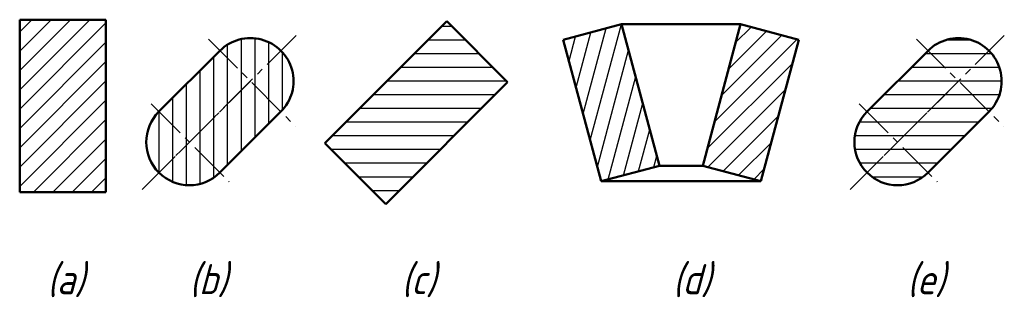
# Model space of a CAD drawing. Header units: millimetres. Extents: x 1101 to 1216, y -60 to -27.
import ezdxf

# ---------------------------------------------------------------- set-up
doc = ezdxf.new("R2010")
doc.units = ezdxf.units.MM
doc.header["$LTSCALE"] = 0.5
doc.linetypes.add('CENTER2', pattern=[28.575000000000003, 19.05, -3.175, 3.175, -3.175])
doc.layers.add('剖面线层', color=7, linetype='Continuous')
for name, color, linetype, lineweight in [('文字层', 227, 'Continuous', 20), ('点画线层', 3, 'CENTER2', 25), ('粗实线层', 7, 'Continuous', 50)]:
    doc.layers.add(name, color=color, linetype=linetype, lineweight=lineweight)
doc.styles.add('工程斜体', font='gbeitc.shx', dxfattribs={"bigfont": 'gbcbig.shx'})

# ---------------------------------------------------------------- blocks, each defined once
blk = doc.blocks.new('fg')
at = {"layer": '剖面线层', "ltscale": 0.5}
h = blk.add_hatch(dxfattribs=at)
h.set_pattern_fill('ANSI31', scale=0.5, style=0)
h.set_pattern_definition([(45, (-1128.294878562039, 34.23576504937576), (-1.122532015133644, 1.122532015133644), [])])
h.paths.add_polyline_path([(-26.93360938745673, -12.69276899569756), (-16.93360938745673, -12.69276899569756), (-16.93360938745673, 7.307231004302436), (-26.93360938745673, 7.307231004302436)])
h = blk.add_hatch(dxfattribs=at)
h.set_pattern_fill('ANSI31', scale=0.5, angle=135, style=0)
h.set_pattern_definition([(180, (-1156.780961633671, 34.23576504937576), (-3.33066907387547e-16, -1.5875), [])])
h.paths.add_polyline_path([(29.65948579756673, 0.0685304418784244), (22.5884179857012, 7.139598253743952), (8.446282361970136, -7.002537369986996), (15.51735017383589, -14.07360518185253)])
h = blk.add_hatch(dxfattribs=at)
h.set_pattern_fill('ANSI31', scale=0.5, angle=30, style=0)
h.set_pattern_definition([(74.99999999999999, (-1167.463241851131, 34.23576504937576), (-1.533407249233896, 0.410875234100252), [])])
h.paths.add_polyline_path([(40.51883654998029, -11.44198240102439), (47.28031733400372, -9.630249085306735), (42.88039356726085, 6.790489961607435), (36.11891278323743, 4.978756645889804)])
h = blk.add_hatch(dxfattribs=at)
h.set_pattern_fill('ANSI31', scale=0.5, style=0)
h.set_pattern_definition([(45, (-1167.463241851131, 34.23576504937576), (-1.122532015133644, 1.122532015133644), [])])
h.paths.add_polyline_path([(63.44172188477, 4.978756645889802), (56.68024110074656, 6.790489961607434), (52.28031733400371, -9.630249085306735), (59.04179811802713, -11.44198240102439)])
h = blk.add_hatch(dxfattribs=at)
h.set_pattern_fill('ANSI31', scale=0.5, angle=45, style=0)
h.set_pattern_definition([(90, (-1141.469691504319, 34.23576504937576), (-1.5875, 3.33066907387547e-16), [])])
h.paths.add_polyline_path([(3.36098956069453, 3.710078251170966, 0.4142135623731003), (-3.710078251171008, 3.71007825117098), (-0.17454434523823, 0.174544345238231)])
h.paths.add_polyline_path([(-0.1745443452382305, 0.1745443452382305), (3.360989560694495, -3.360989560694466, 0.4142135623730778), (3.360989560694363, 3.710078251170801)])
h.paths.add_polyline_path([(-7.245612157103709, -6.896523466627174), (-3.710078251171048, -10.43205737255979), (3.36098956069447, -3.360989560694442), (-0.1745443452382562, 0.1745443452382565)])
h.paths.add_polyline_path([(-0.1745443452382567, 0.1745443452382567), (-3.710078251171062, 3.710078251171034), (-10.7811460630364, -3.360989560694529), (-7.245612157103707, -6.896523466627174)])
h.paths.add_polyline_path([(-7.245612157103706, -6.896523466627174), (-10.78114606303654, -3.360989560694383, 0.4142135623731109), (-10.78114606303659, -10.43205737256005)])
h.paths.add_polyline_path([(-3.710078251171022, -10.43205737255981), (-7.245612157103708, -6.896523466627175), (-10.78114606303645, -10.4320573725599, 0.4142135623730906)])
h = blk.add_hatch(dxfattribs=at)
h.set_pattern_fill('ANSI31', scale=0.5, angle=135, style=0)
h.set_pattern_definition([(180, (-1183.486664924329, 34.23576504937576), (-3.33066907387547e-16, -1.5875), [])])
h.paths.add_polyline_path([(81.95371582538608, 0.1745443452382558), (78.41818191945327, 3.710078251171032), (71.34711410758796, -3.360989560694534), (74.88264801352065, -6.89652346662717)])
h.paths.add_polyline_path([(85.48924973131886, 3.710078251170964, 0.4142135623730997), (78.41818191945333, 3.710078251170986), (81.95371582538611, 0.1745443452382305)])
h.paths.add_polyline_path([(85.48924973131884, -3.360989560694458, 0.4142135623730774), (85.48924973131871, 3.710078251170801), (81.95371582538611, 0.174544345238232)])
h.paths.add_polyline_path([(85.48924973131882, -3.360989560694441), (81.95371582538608, 0.1745443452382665), (74.88264801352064, -6.896523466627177), (78.41818191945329, -10.43205737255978)])
h.paths.add_polyline_path([(78.41818191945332, -10.43205737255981), (74.88264801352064, -6.896523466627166), (71.34711410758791, -10.43205737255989, 0.4142135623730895)])
h.paths.add_polyline_path([(74.88264801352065, -6.896523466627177), (71.34711410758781, -3.360989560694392, 0.4142135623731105), (71.34711410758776, -10.43205737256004)])
at = {"layer": '点画线层', "color": 7, "ltscale": 0.5}
for p, q in [((5.135911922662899, 5.485000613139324), (-12.73424919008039, -12.38516049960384)), ((-5.054049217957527, 5.054049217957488), (5.054049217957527, -5.054049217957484)), ((87.26417209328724, 5.485000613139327), (69.39401098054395, -12.38516049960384)), ((77.07421095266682, 5.054049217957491), (87.18230938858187, -5.054049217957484)), ((-12.73424919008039, -12.38516049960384), (-0.174544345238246, 0.1745443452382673)), ((69.39401098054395, -12.38516049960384), (81.9537158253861, 0.1745443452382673)), ((-11.68698460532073, -2.455151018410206), (-2.658344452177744, -11.48379117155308)), ((70.44127556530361, -2.455151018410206), (79.4699157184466, -11.48379117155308))]:
    blk.add_line(p, q, dxfattribs=at)
at = {"layer": '粗实线层', "color": 7, "ltscale": 0.5}
for p, q in [((-16.93360938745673, 7.307231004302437), (-26.93360938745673, 7.307231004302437)), ((-26.93360938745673, 7.307231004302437), (-26.93360938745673, -12.69276899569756)), ((-16.93360938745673, -12.69276899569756), (-16.93360938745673, 7.307231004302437)), ((22.5884179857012, 7.139598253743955), (8.446282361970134, -7.002537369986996)), ((29.65948579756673, 0.06853044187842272), (22.5884179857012, 7.139598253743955)), ((42.88039356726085, 6.790489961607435), (36.11891278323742, 4.978756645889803)), ((47.28031733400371, -9.630249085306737), (42.88039356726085, 6.790489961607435)), ((42.88039356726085, 6.790489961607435), (56.68024110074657, 6.790489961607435)), ((52.28031733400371, -9.630249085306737), (56.68024110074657, 6.790489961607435)), ((56.68024110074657, 6.790489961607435), (63.44172188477, 4.978756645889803)), ((36.11891278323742, 4.978756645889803), (40.51883654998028, -11.44198240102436)), ((63.44172188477, 4.978756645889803), (59.04179811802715, -11.44198240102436)), ((-3.710078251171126, 3.71007825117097), (-10.78114606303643, -3.360989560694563)), ((78.41818191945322, 3.71007825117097), (71.34711410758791, -3.360989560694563)), ((15.51735017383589, -14.07360518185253), (29.65948579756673, 0.06853044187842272)), ((3.360989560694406, -3.360989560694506), (-3.710078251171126, -10.43205737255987)), ((85.48924973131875, -3.360989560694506), (78.41818191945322, -10.43205737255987)), ((8.446282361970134, -7.002537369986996), (15.51735017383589, -14.07360518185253)), ((40.51883654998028, -11.44198240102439), (47.28031733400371, -9.630249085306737)), ((47.28031733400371, -9.630249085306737), (52.28031733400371, -9.630249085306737)), ((59.04179811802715, -11.44198240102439), (52.28031733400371, -9.630249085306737)), ((40.51883654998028, -11.44198240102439), (59.04179811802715, -11.44198240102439)), ((-26.93360938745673, -12.69276899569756), (-16.93360938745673, -12.69276899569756))]:
    blk.add_line(p, q, dxfattribs=at)
for centre, start, end in [((-0.174544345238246, 0.1745443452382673), 314.9999999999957, 135.0000000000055), ((81.9537158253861, 0.1745443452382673), 314.9999999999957, 135.0000000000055), ((-7.245612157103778, -6.896523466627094), 135.0000000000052, 314.9999999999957), ((74.88264801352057, -6.896523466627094), 134.999999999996, 314.9999999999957)]:
    blk.add_arc(centre, 5, start, end, dxfattribs=at)
at = {"layer": '文字层', "color": 7, "ltscale": 0.5, "char_height": 3.5, "width": 4.87277087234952, "attachment_point": 1, "style": '工程斜体'}
for s, insert in [('(a)', (-23.74685769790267, -21.03986013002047)), ('(b)', (-7.259306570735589, -21.03986013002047)), ('(c)', (17.34886607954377, -21.03986013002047)), ('(d)', (48.80377276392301, -21.03986013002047)), ('(e)', (75.99951665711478, -21.03986013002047))]:
    blk.add_mtext(s, dxfattribs=dict(at, insert=insert))

msp = doc.modelspace()

# ---------------------------------------------------------------- block references
at = {"layer": '剖面线层'}
msp.add_blockref('fg', (1128.294878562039, -34.23576504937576), dxfattribs=at)

doc.saveas('drawing.dxf')
